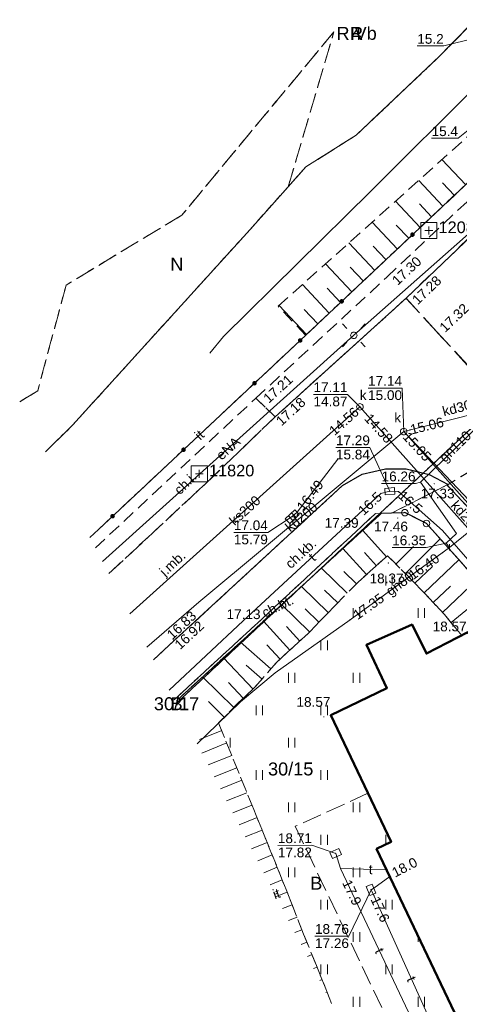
# Model space of a CAD drawing. Extents: x 7395144 to 7395446, y 6007497 to 6007827.
# Tile 29 of 62: x 7395152 to 7395186, y 6007668 to 6007744. Entities that reach past the tile are written whole.
import ezdxf
from ezdxf.enums import TextEntityAlignment as Align

# ---------------------------------------------------------------- set-up
doc = ezdxf.new("R2010")
doc.units = 0
doc.header["$PDSIZE"] = 0.75
for name, pattern in [('PRZER1-1', [2, 1, -1]), ('PRZER2-1', [3, 2, -1]), ('PRZER3-1', [4, 3, -1])]:
    doc.linetypes.add(name, pattern=pattern)
doc.layers.get('0').update_dxf_attribs({"linetype": 'CONTINUOUS', "lineweight": 13})
for name, color, linetype, lineweight in [('GEPPGD', 7, 'CONTINUOUS', 18), ('GESBZO', 7, 'CONTINUOUS', 50), ('GESDZI', 7, 'CONTINUOUS', 18), ('GESDZI_O', 7, 'CONTINUOUS', 18), ('GSLKOG', 7, 'CONTINUOUS', 35), ('GSLKRW', 7, 'CONTINUOUS', 25), ('GSLTZI', 7, 'PRZER2-1', 18), ('GSLTZI_O', 7, 'PRZER2-1', 18), ('GSPSSP', 7, 'CONTINUOUS', 18), ('GSPSSP_O', 7, 'CONTINUOUS', 18), ('GSPWPS', 7, 'CONTINUOUS', 13), ('GSPWPS_O', 7, 'CONTINUOUS', 13), ('GSSKOA', 7, 'PRZER3-1', 18), ('GSSKOA_O', 7, 'PRZER3-1', 18), ('GSSKOD', 7, 'PRZER2-1', 18), ('GSSKOD_O', 7, 'PRZER2-1', 18), ('GSSUTR', 7, 'PRZER2-1', 18), ('GSSZSN', 7, 'PRZER2-1', 18), ('GULLOB', 7, 'CONTINUOUS', 35), ('GUPELA', 7, 'CONTINUOUS', 18), ('GUPIKP', 7, 'CONTINUOUS', 18), ('GUPPRZ', 7, 'CONTINUOUS', 18), ('GUPPRZ_O', 7, 'CONTINUOUS', 18), ('GUPZCP', 7, 'CONTINUOUS', 18)]:
    doc.layers.add(name, color=color, linetype=linetype, lineweight=lineweight)
for name, color, linetype, lineweight, true_color in [('GESKKL', 7, 'PRZER3-1', 18, 0x24bc24), ('GESKKL_O', 7, 'PRZER3-1', 18, 0x24bc24), ('GESUZY', 7, 'PRZER1-1', 18, 0x008000), ('GESUZY_O', 7, 'PRZER1-1', 18, 0x008000), ('GULCPR', 7, 'CONTINUOUS', 18, 0xd200d2), ('GULEPR', 1, 'CONTINUOUS', 18, 0xff0000), ('GULEPR_O', 1, 'CONTINUOUS', 18, 0xff0000), ('GULGPR', 7, 'CONTINUOUS', 18, 0xbfbf00), ('GULGPR_O', 7, 'CONTINUOUS', 18, 0xbfbf00), ('GULKPR', 7, 'CONTINUOUS', 18, 0x803300), ('GULKPR_O', 7, 'CONTINUOUS', 18, 0x803300), ('GULTPR', 7, 'CONTINUOUS', 18, 0xff9100), ('GULTPR_O', 7, 'CONTINUOUS', 18, 0xff9100), ('GUPKKS', 7, 'CONTINUOUS', 18, 0x803300), ('GUPKSD', 7, 'CONTINUOUS', 18, 0x803300), ('GUPKSD_O', 7, 'CONTINUOUS', 18, 0x803300)]:
    doc.layers.add(name, color=color, linetype=linetype, lineweight=lineweight, true_color=true_color)
doc.styles.add('GEO-INFO', font='arial.ttf')

# ---------------------------------------------------------------- blocks, each defined once
blk = doc.blocks.new('KOLO')
blk.add_hatch(color=0).paths.add_polyline_path([(-0.5, 0), (-0.482963, -0.12941), (-0.433013, -0.25), (-0.353553, -0.353553), (-0.25, -0.433013), (-0.12941, -0.482963), (0, -0.5), (0.12941, -0.482963), (0.25, -0.433013), (0.353553, -0.353553), (0.433013, -0.25), (0.482963, -0.12941), (0.5, 0), (0.482963, 0.12941), (0.433013, 0.25), (0.353553, 0.353553), (0.25, 0.433013), (0.12941, 0.482963), (0, 0.5), (-0.12941, 0.482963), (-0.25, 0.433013), (-0.353553, 0.353553), (-0.433013, 0.25), (-0.482963, 0.12941)])
blk = doc.blocks.new('SUEO')
blk.add_hatch(color=0).paths.add_polyline_path([(-0.002174, 0.089974), (0.023762, 0.086807), (0.042561, 0.0793), (0.060131, 0.066965), (0.076266, 0.047786), (0.086234, 0.025762), (0.089972, 0.002226), (0.088646, -0.015553), (0.081114, -0.038994), (0.066834, -0.060276), (0.049699, -0.075033), (0.027576, -0.085671), (0.004027, -0.08991), (-0.019639, -0.087831), (-0.040932, -0.080154), (-0.059082, -0.067892), (-0.073734, -0.051607), (-0.08374, -0.032979), (-0.089221, -0.011817), (-0.089063, 0.012951), (-0.082571, 0.035806), (-0.069528, 0.057148), (-0.048957, 0.075519), (-0.026898, 0.085887)])
at = {"color": 0}
for points in [[(-1.767767, 1.767767), (-1.06066, 1.06066)], [(1.767767, 1.767767), (1.06066, 1.06066)], [(-1.767767, -1.767767), (-1.06066, -1.06066)], [(1.767767, -1.767767), (1.06066, -1.06066)]]:
    blk.add_lwpolyline(points, dxfattribs=at)
blk = doc.blocks.new('POINT')
at = {"color": 0}
blk.add_point((0, 0), dxfattribs=at)
blk = doc.blocks.new('OKRAG_PELNY')
at = {"color": 0}
blk.add_lwpolyline([(0, 0.5), (0.12941, 0.482963), (0.25, 0.433013), (0.353553, 0.353553), (0.433013, 0.25), (0.482963, 0.12941), (0.5, 0), (0.482963, -0.12941), (0.433013, -0.25), (0.353553, -0.353553), (0.25, -0.433013), (0.12941, -0.482963), (0, -0.5), (-0.12941, -0.482963), (-0.25, -0.433013), (-0.353553, -0.353553), (-0.433013, -0.25), (-0.482963, -0.12941), (-0.5, 0), (-0.482963, 0.12941), (-0.433013, 0.25), (-0.353553, 0.353553), (-0.25, 0.433013), (-0.12941, 0.482963)], close=True, dxfattribs=at)
blk = doc.blocks.new('PION_C')
at = {"color": 0}
blk.add_lwpolyline([(0, 0.5), (0, -0.5)], dxfattribs=at)
blk = doc.blocks.new('SUUS05')
at = {"color": 0}
blk.add_lwpolyline([(0.5, -0.25), (-0.5, -0.25), (-0.5, 0.25), (0.5, 0.25)], close=True, dxfattribs=at)
for points in [[(-0.175, -0.25), (-0.175, 0.25)], [(0.175, -0.25), (0.175, 0.25)]]:
    blk.add_lwpolyline(points, dxfattribs=at)
blk = doc.blocks.new('PROSTOKAT1_5-1_PELNY')
at = {"color": 0}
blk.add_lwpolyline([(0.75, -0.5), (-0.75, -0.5), (-0.75, 0.5), (0.75, 0.5)], close=True, dxfattribs=at)
blk = doc.blocks.new('EPPGN')
blk.add_hatch(color=0).paths.add_polyline_path([(0, -0.09), (0.027812, -0.085595), (0.052901, -0.072812), (0.072812, -0.052901), (0.085595, -0.027812), (0.09, 0), (0.085595, 0.027812), (0.072812, 0.052901), (0.052901, 0.072812), (0.027812, 0.085595), (0, 0.09), (-0.027812, 0.085595), (-0.052901, 0.072812), (-0.072812, 0.052901), (-0.085595, 0.027812), (-0.09, 0), (-0.085595, -0.027812), (-0.072812, -0.052901), (-0.052901, -0.072812), (-0.027812, -0.085595)])
blk = doc.blocks.new('EPPGS')
at = {"color": 0}
blk.add_lwpolyline([(0, 0.5), (0.154508, 0.475528), (0.293893, 0.404508), (0.404508, 0.293893), (0.475528, 0.154508), (0.5, 0), (0.475528, -0.154508), (0.404508, -0.293893), (0.293893, -0.404508), (0.154508, -0.475528), (0, -0.5), (-0.154508, -0.475528), (-0.293893, -0.404508), (-0.404508, -0.293893), (-0.475528, -0.154508), (-0.5, 0), (-0.475528, 0.154508), (-0.404508, 0.293893), (-0.293893, 0.404508), (-0.154508, 0.475528)], close=True, dxfattribs=at)
blk = doc.blocks.new('GSPSSP')
at = {"color": 0}
blk.add_lwpolyline([(1.25, 1.25), (1.25, -1.25), (-1.25, -1.25), (-1.25, 1.25)], close=True, dxfattribs=at)
for points in [[(0.6, 0), (-0.6, 0)], [(0, 0.6), (0, -0.6)]]:
    blk.add_lwpolyline(points, dxfattribs=at)

msp = doc.modelspace()

# ---------------------------------------------------------------- hatches: boundary and pattern name
at = {"layer": 'GSSUTR', "linetype": 'Continuous', "lineweight": 18}
h = msp.add_hatch(dxfattribs=at)
h.set_pattern_fill('PTTU04', scale=0.5, style=0)
h.set_pattern_definition([(90, (7390000, 6000000), (-2.5, 2.5), [0.75, -4.25]), (90, (7390000.5, 6000000), (-2.5, 2.5), [0.75, -4.25])])
h.paths.add_polyline_path([(7395220.12, 6007654.21), (7395218.571, 6007654.761), (7395211.67, 6007650.9), (7395208.322, 6007649.326), (7395209.58, 6007646.89), (7395208.862, 6007646.491), (7395209.56, 6007645.01), (7395210.63, 6007645.51), (7395212.33, 6007641.91), (7395200.05, 6007636.13), (7395198.44, 6007639.5), (7395200.66, 6007640.55), (7395199.65, 6007642.57), (7395197.48, 6007641.53), (7395195.84, 6007644.96), (7395196.96, 6007645.5), (7395187.76, 6007664.86), (7395186.61, 6007664.31), (7395179.3, 6007679.67), (7395180.42, 6007680.21), (7395175.77, 6007689.99), (7395180.1, 6007692.08), (7395178.52, 6007695.42), (7395182.04, 6007696.98), (7395183.14, 6007694.75), (7395185.863, 6007696.141), (7395184.53, 6007697.775), (7395182.159, 6007700.284), (7395180.15, 6007702.302), (7395177.874, 6007700.266), (7395176.131, 6007698.487), (7395174.019, 6007696.308), (7395171.626, 6007694.105), (7395169.89, 6007692.122), (7395168.635, 6007690.936), (7395167.117, 6007689.392), (7395169.823, 6007682.722), (7395172.695, 6007675.63), (7395173.662, 6007673.094), (7395174.666, 6007670.683), (7395175.33, 6007669.017), (7395175.834, 6007667.756), (7395195.307, 6007630.198), (7395224.1, 6007646.53)], flags=0)

# ---------------------------------------------------------------- linework, layer by layer
at = {"layer": 'GESBZO', "color": 7, "linetype": 'Continuous', "lineweight": 50, "elevation": 10.18}
msp.add_lwpolyline([(7395186.61, 6007664.31), (7395179.3, 6007679.67), (7395180.42, 6007680.21), (7395175.77, 6007689.99), (7395180.1, 6007692.08), (7395178.52, 6007695.42), (7395182.04, 6007696.98), (7395183.14, 6007694.75), (7395186.35, 6007696.39), (7395189.08, 6007690.64), (7395188.01, 6007690.13), (7395189.91, 6007686.15), (7395191.34, 6007686.96), (7395190.88, 6007688.06), (7395193.5, 6007689.09), (7395195.14, 6007685.42), (7395191.08, 6007683.68), (7395198.13, 6007668.89), (7395199.64, 6007669.62), (7395199.15, 6007670.72), (7395201.68, 6007671.93), (7395203.35, 6007668.3), (7395199.33, 6007666.37)], dxfattribs=at)
at = {"layer": 'GESDZI', "color": 7, "linetype": 'Continuous', "lineweight": 18, "elevation": 10.22}
for points in [[(7395153.764, 6007710.324), (7395155.85, 6007712.37), (7395169.54, 6007727.47), (7395172.48, 6007730.77), (7395173.84, 6007732.3), (7395177.72, 6007734.74), (7395184.18, 6007740.86), (7395187.76, 6007744.51), (7395196.4, 6007752.84), (7395202.15, 6007758.25), (7395204.72, 6007760.53), (7395211.75, 6007767.42), (7395224.11, 6007773.06), (7395243.94, 6007782.12), (7395244.72, 6007780.71), (7395250.43, 6007783.86), (7395250.15, 6007784.36), (7395255.34, 6007787.44), (7395255.15, 6007787.77), (7395263.39, 6007792.26), (7395281.98, 6007802.26), (7395287.57, 6007804.97), (7395297.092, 6007808.788)], [(7395316.154, 6007800.694), (7395307.23, 6007797.53), (7395290, 6007789.52), (7395285.2, 6007787.28), (7395254.04, 6007769.81), (7395228.84, 6007751.29), (7395208.88, 6007732.82), (7395196.33, 6007721.2), (7395179.58, 6007705.58), (7395163.9, 6007690.95), (7395163.839, 6007690.893)], [(7395211.485, 6007771.087), (7395211.5, 6007770.18), (7395211.75, 6007767.42), (7395204.72, 6007760.53), (7395202.15, 6007758.25), (7395196.4, 6007752.84), (7395187.76, 6007744.51), (7395184.18, 6007740.86), (7395177.72, 6007734.74), (7395173.84, 6007732.3), (7395172.48, 6007730.77), (7395169.54, 6007727.47), (7395155.85, 6007712.37), (7395153.764, 6007710.324)], [(7395249.88, 6007594.73), (7395225.66, 6007643.45), (7395224.1, 6007646.53), (7395220.12, 6007654.21), (7395217.72, 6007659.28), (7395207.36, 6007676.2), (7395199.34, 6007686.69), (7395194.5, 6007692.08), (7395183.15, 6007704.78), (7395181.48, 6007705.62), (7395179.58, 6007705.58), (7395196.33, 6007721.2), (7395237.48, 6007672.95), (7395228.6, 6007669.81), (7395232.5, 6007660.28), (7395241.23, 6007663.62), (7395274.2, 6007590.33)], [(7395163.901, 6007690.773), (7395163.9, 6007690.95), (7395179.58, 6007705.58), (7395181.48, 6007705.62), (7395183.15, 6007704.78), (7395194.5, 6007692.08), (7395199.34, 6007686.69), (7395207.36, 6007676.2), (7395217.72, 6007659.28), (7395220.12, 6007654.21), (7395224.1, 6007646.53), (7395195.307, 6007630.198)], [(7395163.839, 6007690.893), (7395163.9, 6007690.95), (7395163.901, 6007690.773)]]:
    msp.add_lwpolyline(points, dxfattribs=at)
at = {"layer": 'GESKKL', "color": 82, "linetype": 'PRZER3-1', "lineweight": 18, "ltscale": 0.5, "true_color": 0x24bc24, "elevation": 10.06}
msp.add_lwpolyline([(7395211.485, 6007771.087), (7395211.5, 6007770.18), (7395211.75, 6007767.42), (7395204.72, 6007760.53), (7395202.15, 6007758.25), (7395196.4, 6007752.84), (7395187.76, 6007744.51), (7395184.18, 6007740.86), (7395177.72, 6007734.74), (7395173.84, 6007732.3), (7395172.48, 6007730.77), (7395176.01, 6007742.72), (7395164.28, 6007728.58), (7395155.35, 6007723.18), (7395153.16, 6007715.02), (7395151.771, 6007714.169)], dxfattribs=at)
at = {"layer": 'GESUZY', "color": 96, "linetype": 'PRZER1-1', "lineweight": 18, "ltscale": 0.5, "true_color": 0x008000, "elevation": 10.08}
for points in [[(7395153.764, 6007710.324), (7395155.85, 6007712.37), (7395169.54, 6007727.47), (7395172.48, 6007730.77), (7395173.84, 6007732.3), (7395177.72, 6007734.74), (7395184.18, 6007740.86), (7395187.76, 6007744.51), (7395196.4, 6007752.84), (7395202.15, 6007758.25), (7395204.72, 6007760.53), (7395211.75, 6007767.42), (7395224.11, 6007773.06), (7395243.94, 6007782.12), (7395244.72, 6007780.71), (7395250.43, 6007783.86), (7395250.15, 6007784.36), (7395255.34, 6007787.44), (7395255.15, 6007787.77), (7395263.39, 6007792.26), (7395281.98, 6007802.26), (7395287.57, 6007804.97), (7395297.092, 6007808.788)], [(7395316.154, 6007800.694), (7395307.23, 6007797.53), (7395290, 6007789.52), (7395285.2, 6007787.28), (7395254.04, 6007769.81), (7395228.84, 6007751.29), (7395208.88, 6007732.82), (7395196.33, 6007721.2), (7395179.58, 6007705.58), (7395163.9, 6007690.95), (7395163.839, 6007690.893)], [(7395211.485, 6007771.087), (7395211.5, 6007770.18), (7395211.75, 6007767.42), (7395204.72, 6007760.53), (7395202.15, 6007758.25), (7395196.4, 6007752.84), (7395187.76, 6007744.51), (7395184.18, 6007740.86), (7395177.72, 6007734.74), (7395173.84, 6007732.3), (7395172.48, 6007730.77), (7395176.01, 6007742.72), (7395164.28, 6007728.58), (7395155.35, 6007723.18), (7395153.16, 6007715.02), (7395151.771, 6007714.169)], [(7395151.771, 6007714.169), (7395153.16, 6007715.02), (7395155.35, 6007723.18), (7395164.28, 6007728.58), (7395176.01, 6007742.72), (7395172.48, 6007730.77), (7395169.54, 6007727.47), (7395155.85, 6007712.37), (7395153.764, 6007710.324)], [(7395249.88, 6007594.73), (7395225.66, 6007643.45), (7395224.1, 6007646.53), (7395220.12, 6007654.21), (7395217.72, 6007659.28), (7395207.36, 6007676.2), (7395199.34, 6007686.69), (7395194.5, 6007692.08), (7395183.15, 6007704.78), (7395181.48, 6007705.62), (7395179.58, 6007705.58), (7395196.33, 6007721.2), (7395237.48, 6007672.95), (7395228.6, 6007669.81), (7395232.5, 6007660.28), (7395241.23, 6007663.62), (7395274.2, 6007590.33)], [(7395163.901, 6007690.773), (7395163.9, 6007690.95), (7395179.58, 6007705.58), (7395181.48, 6007705.62), (7395183.15, 6007704.78), (7395194.5, 6007692.08), (7395199.34, 6007686.69), (7395207.36, 6007676.2), (7395217.72, 6007659.28), (7395220.12, 6007654.21), (7395224.1, 6007646.53), (7395195.307, 6007630.198)], [(7395163.839, 6007690.893), (7395163.9, 6007690.95), (7395163.901, 6007690.773)]]:
    msp.add_lwpolyline(points, dxfattribs=at)
at = {"layer": 'GSLKOG', "color": 7, "linetype": 'Continuous', "lineweight": 35, "elevation": 10.18}
for points in [[(7395173.406, 6007718.908), (7395209.492, 6007752.912), (7395211.46, 6007771.071)], [(7395173.406, 6007718.908), (7395157.85, 6007704.33), (7395157.193, 6007703.71)]]:
    msp.add_lwpolyline(points, dxfattribs=at)
at = {"layer": 'GSLKRW', "color": 7, "linetype": 'Continuous', "lineweight": 25, "elevation": 10.18}
for points in [[(7395171.48, 6007713.02), (7395181.57, 6007722.16), (7395185.533, 6007725.961), (7395193.98, 6007734), (7395210.1, 6007749.12)], [(7395162.091, 6007694.263), (7395163.66, 6007695.72), (7395176.67, 6007707.71), (7395178.2, 6007708.58), (7395179.98, 6007708.99), (7395181.59, 6007709.01), (7395183.35, 6007708.57), (7395184.81, 6007707.8)], [(7395217.1, 6007666.95), (7395215.885, 6007668.865), (7395214.42, 6007671.207), (7395212.971, 6007673.419), (7395211.217, 6007675.983), (7395209.138, 6007679.002), (7395206.901, 6007681.956), (7395206.052, 6007683.262), (7395205.327, 6007684.178), (7395204.459, 6007685.23), (7395202.355, 6007687.54), (7395197.878, 6007692.659), (7395189.213, 6007702.65), (7395187.143, 6007705.084), (7395186.434, 6007705.933), (7395185.493, 6007706.954), (7395184.9, 6007707.58), (7395184.733, 6007707.761)], [(7395194.5, 6007692.08), (7395183.15, 6007704.78), (7395181.48, 6007705.62), (7395181.41, 6007705.617), (7395180.45, 6007705.58), (7395179.659, 6007705.555), (7395163.896, 6007691.138), (7395163.898, 6007690.778)]]:
    msp.add_lwpolyline(points, dxfattribs=at)
at = {"layer": 'GSLTZI', "color": 7, "linetype": 'PRZER2-1', "lineweight": 18, "ltscale": 0.5, "elevation": 10.1}
for points in [[(7395209.492, 6007752.912), (7395173.406, 6007718.908)], [(7395173.406, 6007718.908), (7395157.85, 6007704.33), (7395157.193, 6007703.71)], [(7395171.68, 6007676.26), (7395171.464, 6007676.185)]]:
    msp.add_lwpolyline(points, dxfattribs=at)
at = {"layer": 'GSSKOA', "color": 7, "linetype": 'PRZER3-1', "lineweight": 18, "ltscale": 0.5, "elevation": 10.18}
for points in [[(7395188.617, 6007714.469), (7395186.36, 6007716.97), (7395183.951, 6007719.562), (7395181.57, 6007722.16), (7395185.533, 6007725.961), (7395193.98, 6007734), (7395210.1, 6007749.12)], [(7395158.643, 6007700.914), (7395166.12, 6007707.87), (7395171.48, 6007713.02), (7395181.57, 6007722.16), (7395183.951, 6007719.562), (7395188.617, 6007714.469), (7395189.397, 6007712.605), (7395190.513, 6007711.192), (7395184.81, 6007707.8), (7395183.35, 6007708.57), (7395181.59, 6007709.01), (7395179.98, 6007708.99), (7395178.2, 6007708.58), (7395176.67, 6007707.71), (7395163.66, 6007695.72), (7395162.091, 6007694.263)], [(7395190.51, 6007711.19), (7395184.81, 6007707.8), (7395184.733, 6007707.761), (7395184.9, 6007707.58), (7395185.493, 6007706.954), (7395186.434, 6007705.933)]]:
    msp.add_lwpolyline(points, dxfattribs=at)
at = {"layer": 'GSSKOD', "color": 7, "linetype": 'PRZER2-1', "lineweight": 18, "ltscale": 0.5, "elevation": 10.18}
msp.add_lwpolyline([(7395181.57, 6007722.16), (7395171.48, 6007713.02), (7395169.98, 6007714.45), (7395180.09, 6007723.79), (7395192.83, 6007735.78), (7395207.644, 6007749.818), (7395209.533, 6007752.861), (7395209.41, 6007751.25), (7395210.1, 6007749.12), (7395193.98, 6007734), (7395185.533, 6007725.961)], close=True, dxfattribs=at)
for points in [[(7395157.611, 6007702.904), (7395169.98, 6007714.45), (7395171.48, 6007713.02), (7395166.12, 6007707.87), (7395158.643, 6007700.914)], [(7395162.091, 6007694.263), (7395163.66, 6007695.72), (7395176.67, 6007707.71), (7395178.2, 6007708.58), (7395179.98, 6007708.99), (7395181.59, 6007709.01), (7395183.35, 6007708.57), (7395184.81, 6007707.8), (7395184.733, 6007707.761), (7395180.45, 6007705.58), (7395179.659, 6007705.555), (7395179.2, 6007705.54), (7395170.39, 6007697.36), (7395163.686, 6007691.187)], [(7395194.5, 6007692.08), (7395183.15, 6007704.78), (7395181.48, 6007705.62), (7395181.41, 6007705.617), (7395180.45, 6007705.58), (7395184.733, 6007707.761), (7395184.9, 6007707.58), (7395185.493, 6007706.954), (7395186.434, 6007705.933)], [(7395163.686, 6007691.187), (7395170.39, 6007697.36), (7395179.2, 6007705.54), (7395179.659, 6007705.555), (7395163.896, 6007691.138), (7395163.898, 6007690.778)]]:
    msp.add_lwpolyline(points, dxfattribs=at)
at = {"layer": 'GSSUTR', "color": 7, "linetype": 'PRZER2-1', "lineweight": 18, "ltscale": 0.5, "elevation": 10.1}
for points in [[(7395167.117, 6007689.392), (7395168.635, 6007690.936), (7395169.89, 6007692.122), (7395171.626, 6007694.105), (7395174.019, 6007696.308), (7395176.131, 6007698.487), (7395177.874, 6007700.266), (7395180.15, 6007702.302), (7395182.159, 6007700.284), (7395184.53, 6007697.775), (7395185.863, 6007696.141), (7395183.14, 6007694.75), (7395182.04, 6007696.98), (7395178.52, 6007695.42), (7395180.1, 6007692.08), (7395175.77, 6007689.99), (7395180.42, 6007680.21), (7395179.3, 6007679.67), (7395186.61, 6007664.31)], [(7395175.834, 6007667.756), (7395175.33, 6007669.017), (7395174.666, 6007670.683), (7395173.662, 6007673.094), (7395172.695, 6007675.63), (7395169.823, 6007682.722), (7395167.117, 6007689.392)]]:
    msp.add_lwpolyline(points, dxfattribs=at)
at = {"layer": 'GSSZSN', "color": 7, "linetype": 'PRZER2-1', "lineweight": 18, "ltscale": 0.5, "elevation": 10.06}
for points in [[(7395211.46, 6007771.071), (7395209.492, 6007752.912), (7395209.533, 6007752.861), (7395173.828, 6007719.305), (7395171.712, 6007721.549)], [(7395171.712, 6007721.549), (7395187.927, 6007736.069), (7395188.987, 6007738.343), (7395207.434, 6007755.132), (7395209.925, 6007765.018), (7395211.321, 6007770.986)], [(7395163.898, 6007690.778), (7395163.896, 6007691.138), (7395179.659, 6007705.555), (7395180.45, 6007705.58), (7395181.41, 6007705.617), (7395181.48, 6007705.62), (7395183.15, 6007704.78), (7395194.5, 6007692.08), (7395192.537, 6007690.156), (7395189.321, 6007688.615), (7395188.842, 6007688.386)], [(7395188.842, 6007688.386), (7395188.01, 6007690.13), (7395188.43, 6007690.33), (7395189.08, 6007690.64), (7395186.35, 6007696.39), (7395185.863, 6007696.141), (7395184.53, 6007697.775), (7395182.159, 6007700.284), (7395180.15, 6007702.302), (7395177.874, 6007700.266), (7395176.131, 6007698.487), (7395174.019, 6007696.308), (7395171.626, 6007694.105), (7395169.89, 6007692.122), (7395168.635, 6007690.936), (7395167.117, 6007689.392)], [(7395167.117, 6007689.392), (7395169.823, 6007682.722), (7395172.695, 6007675.63), (7395173.662, 6007673.094), (7395174.666, 6007670.683), (7395175.33, 6007669.017), (7395175.834, 6007667.756)]]:
    msp.add_lwpolyline(points, dxfattribs=at)
at = {"layer": 'GSSZSN', "color": 7, "linetype": 'Continuous', "lineweight": 18, "elevation": 10.06, "flags": 128}
for points in [[(7395184.344, 6007732.86), (7395186.176, 6007730.91)], [(7395182.549, 6007731.253), (7395184.422, 6007729.261)], [(7395185.299, 6007730.085), (7395184.373, 6007731.071)], [(7395180.755, 6007729.646), (7395182.667, 6007727.612)], [(7395183.544, 6007728.436), (7395182.598, 6007729.443)], [(7395178.96, 6007728.039), (7395180.912, 6007725.963)], [(7395181.789, 6007726.787), (7395180.823, 6007727.815)], [(7395177.166, 6007726.433), (7395179.157, 6007724.313)], [(7395180.035, 6007725.138), (7395179.049, 6007726.187)], [(7395175.371, 6007724.826), (7395177.402, 6007722.664)], [(7395178.28, 6007723.489), (7395177.274, 6007724.559)], [(7395173.577, 6007723.219), (7395175.648, 6007721.015)], [(7395176.525, 6007721.84), (7395175.5, 6007722.931)], [(7395171.782, 6007721.612), (7395173.893, 6007719.366)], [(7395174.77, 6007720.191), (7395173.725, 6007721.303)], [(7395180.056, 6007702.218), (7395178.236, 6007704.253)], [(7395181.523, 6007700.923), (7395184.208, 6007703.596)], [(7395178.512, 6007700.837), (7395176.707, 6007702.855)], [(7395180.792, 6007701.657), (7395182.154, 6007703.014)], [(7395179.284, 6007701.527), (7395178.378, 6007702.54)], [(7395175.045, 6007701.335), (7395177.023, 6007699.397)], [(7395182.251, 6007700.187), (7395183.607, 6007701.468)], [(7395182.963, 6007699.434), (7395185.654, 6007701.978)], [(7395177.748, 6007700.137), (7395176.779, 6007701.086)], [(7395173.503, 6007699.924), (7395175.576, 6007697.915)], [(7395183.674, 6007698.681), (7395185.01, 6007699.943)], [(7395184.386, 6007697.928), (7395187.036, 6007700.432)], [(7395176.298, 6007698.657), (7395175.289, 6007699.646)], [(7395171.971, 6007698.523), (7395174.134, 6007696.427)], [(7395185.052, 6007697.135), (7395186.478, 6007698.298)], [(7395174.855, 6007697.171), (7395173.796, 6007698.197)], [(7395170.569, 6007697.241), (7395172.617, 6007695.017)], [(7395173.379, 6007695.718), (7395172.356, 6007696.829)], [(7395168.795, 6007695.619), (7395171.148, 6007693.559)], [(7395171.854, 6007694.315), (7395170.829, 6007695.429)], [(7395167.491, 6007694.426), (7395169.772, 6007692.011)], [(7395170.466, 6007692.78), (7395169.246, 6007693.848)], [(7395165.87, 6007692.944), (7395168.28, 6007690.575)], [(7395169.02, 6007691.299), (7395167.873, 6007692.513)], [(7395167.553, 6007689.836), (7395166.329, 6007691.04)], [(7395167.351, 6007688.815), (7395165.634, 6007688.119)], [(7395165.818, 6007687.075), (7395167.74, 6007687.855)], [(7395168.13, 6007686.895), (7395166.297, 6007686.152)], [(7395166.776, 6007685.228), (7395168.519, 6007685.935)], [(7395168.909, 6007684.975), (7395167.255, 6007684.304)], [(7395167.733, 6007683.381), (7395169.298, 6007684.016)], [(7395169.688, 6007683.056), (7395168.212, 6007682.457)], [(7395168.691, 6007681.534), (7395170.077, 6007682.096)], [(7395170.466, 6007681.135), (7395169.17, 6007680.611)], [(7395170.854, 6007680.175), (7395169.649, 6007679.687)], [(7395171.243, 6007679.215), (7395170.127, 6007678.763)], [(7395171.632, 6007678.255), (7395170.606, 6007677.84)], [(7395172.021, 6007677.295), (7395171.085, 6007676.916)], [(7395172.41, 6007676.335), (7395171.564, 6007675.992)], [(7395172.793, 6007675.372), (7395172.035, 6007675.083)], [(7395173.162, 6007674.404), (7395172.515, 6007674.158)], [(7395173.531, 6007673.437), (7395172.995, 6007673.232)], [(7395173.919, 6007672.476), (7395173.482, 6007672.294)], [(7395174.318, 6007671.52), (7395173.96, 6007671.371)], [(7395174.714, 6007670.563), (7395174.437, 6007670.452)], [(7395175.097, 6007669.601), (7395174.916, 6007669.528)], [(7395175.481, 6007668.638), (7395175.395, 6007668.604)]]:
    msp.add_lwpolyline(points, dxfattribs=at)
at = {"layer": 'GULCPR', "color": 212, "linetype": 'PRZER3-1', "lineweight": 18, "ltscale": 0.5, "true_color": 0xd200d2, "elevation": 10.14}
msp.add_lwpolyline([(7395178.634, 6007683.966), (7395173.023, 6007681.425), (7395185.956, 6007654.314), (7395190.452, 6007644.89), (7395200.138, 6007624.587), (7395206.192, 6007628.173), (7395210.754, 6007618.983), (7395228.307, 6007583.624), (7395233.082, 6007574.006), (7395255.296, 6007529.257), (7395260.792, 6007532.846), (7395263.582, 6007528.663), (7395271.384, 6007527.775), (7395272.212, 6007534.224), (7395294.629, 6007530.743), (7395314.81, 6007527.608), (7395317.45, 6007527.198), (7395316.341, 6007520.072), (7395367.887, 6007513.536), (7395380.072, 6007511.986), (7395416.124, 6007507.539)], dxfattribs=at)
msp.add_lwpolyline([(7395178.634, 6007683.966), (7395173.023, 6007681.425), (7395185.956, 6007654.314), (7395190.452, 6007644.89), (7395200.138, 6007624.587), (7395206.192, 6007628.173), (7395210.754, 6007618.983), (7395228.307, 6007583.624), (7395233.082, 6007574.006), (7395255.296, 6007529.257), (7395260.792, 6007532.846), (7395263.582, 6007528.663), (7395271.384, 6007527.775), (7395272.212, 6007534.224), (7395294.629, 6007530.743), (7395314.81, 6007527.608), (7395317.45, 6007527.198), (7395316.341, 6007520.072), (7395367.887, 6007513.536), (7395380.072, 6007511.986), (7395416.124, 6007507.539)], dxfattribs=at)
at = {"layer": 'GULEPR', "color": 1, "linetype": 'Continuous', "lineweight": 18, "true_color": 0xff0000, "elevation": 10.14}
for points in [[(7395188.813, 6007729.262), (7395177.543, 6007719.305)], [(7395177.543, 6007719.305), (7395158.154, 6007701.857)]]:
    msp.add_lwpolyline(points, dxfattribs=at)
at = {"layer": 'GULGPR', "color": 52, "linetype": 'Continuous', "lineweight": 18, "true_color": 0xbfbf00, "elevation": 10.14}
for points in [[(7395184.93, 6007702.94), (7395184.66, 6007703.27), (7395185.47, 6007704), (7395182.7, 6007707.98), (7395192.78, 6007717.8), (7395196.34, 6007720.81), (7395203.84, 6007726.98), (7395209.18, 6007724.38), (7395212.28, 6007720.42), (7395211.72, 6007719.36), (7395212.07, 6007718.79), (7395213.27, 6007716.67), (7395216.28, 6007711.31), (7395219.32, 6007706.65), (7395221.08, 6007702.17), (7395225.84, 6007692.74), (7395228.39, 6007687.72), (7395224.76, 6007684.8)], [(7395184.93, 6007702.94), (7395188.166, 6007705.544), (7395201.743, 6007716.806), (7395202.098, 6007716.23), (7395209.781, 6007702.724), (7395214.849, 6007694.173), (7395220.796, 6007683.773), (7395221.621, 6007682.349)], [(7395165.449, 6007687.787), (7395167.002, 6007689.272), (7395168.814, 6007691.017), (7395171.488, 6007693.257), (7395177.251, 6007697.359), (7395184.93, 6007702.94)]]:
    msp.add_lwpolyline(points, dxfattribs=at)
at = {"layer": 'GULKPR', "color": 36, "linetype": 'Continuous', "lineweight": 18, "true_color": 0x803300, "elevation": 10.14}
for points in [[(7395181.394, 6007711.874), (7395190.529, 6007714.182)], [(7395160.257, 6007697.802), (7395178.011, 6007713.787)], [(7395178.011, 6007713.787), (7395193.417, 6007696.471), (7395203.47, 6007682.319), (7395213.447, 6007664.864), (7395221.172, 6007652.338), (7395229.074, 6007639.37), (7395238.726, 6007623.537), (7395245.36, 6007610.438), (7395247.507, 6007605.684)], [(7395161.587, 6007695.236), (7395165.601, 6007698.714), (7395181.394, 6007711.874)], [(7395181.394, 6007711.874), (7395199.31, 6007692.974), (7395210.275, 6007676.356), (7395219.321, 6007659.561), (7395223.081, 6007653.363), (7395223.141, 6007653.246), (7395233.371, 6007636.441), (7395242.899, 6007618.824), (7395252.5, 6007601.342), (7395254.941, 6007596.499), (7395261.048, 6007585.35), (7395268.412, 6007571.597)], [(7395181.394, 6007711.874), (7395188.269, 6007704.192), (7395188.591, 6007703.776)], [(7395172.794, 6007705.313), (7395173.185, 6007705.665), (7395176.317, 6007709.755)]]:
    msp.add_lwpolyline(points, dxfattribs=at)
at = {"layer": 'GULLOB', "color": 7, "linetype": 'Continuous', "lineweight": 35, "elevation": 10.12}
msp.add_lwpolyline([(7395182.7, 6007707.98), (7395192.78, 6007717.8)], dxfattribs=at)
at = {"layer": 'GULTPR', "color": 30, "linetype": 'Continuous', "lineweight": 18, "true_color": 0xff9100, "elevation": 10.14}
for points in [[(7395166.44, 6007717.927), (7395167.491, 6007719.2), (7395178.854, 6007730.415), (7395187.207, 6007738.769), (7395191.286, 6007742.214), (7395194.747, 6007745.484), (7395204.456, 6007754.004), (7395211.25, 6007759.991), (7395212.901, 6007761.032), (7395213.146, 6007761.39)], [(7395163.298, 6007691.936), (7395169.01, 6007697.28), (7395179.63, 6007707.1), (7395180.32, 6007707.27)], [(7395180.32, 6007707.27), (7395180.99, 6007707.25), (7395184.39, 6007704.24), (7395197.47, 6007689.27), (7395200.13, 6007686.94), (7395205.94, 6007681.11), (7395213.82, 6007667.23), (7395219.11, 6007659.2), (7395222.71, 6007652.39), (7395227.78, 6007643.68), (7395232.38, 6007634.77), (7395233.92, 6007630.07), (7395234.07, 6007627.42), (7395234.6, 6007627), (7395235.23, 6007626.71), (7395255.67, 6007636.11), (7395256.2, 6007635.85), (7395256.59, 6007635.36), (7395278, 6007588.51)], [(7395176.149, 6007679.325), (7395176.526, 6007678.165), (7395182.674, 6007665.167)], [(7395176.526, 6007678.165), (7395180.063, 6007678.067)], [(7395178.872, 6007676.522), (7395179.087, 6007676.652), (7395180.316, 6007677.535)], [(7395186.082, 6007660.429), (7395185.93, 6007660.908), (7395179.1, 6007676.076), (7395178.872, 6007676.522)]]:
    msp.add_lwpolyline(points, dxfattribs=at)
at = {"layer": 'GUPPRZ_O', "color": 30, "linetype": 'Continuous', "lineweight": 9, "true_color": 0xff9100, "elevation": 10.8, "flags": 128}
for points in [[(7395182.437, 6007741.631), (7395184.476, 6007741.632), (7395186.882, 6007742.218)], [(7395176.163, 6007710.652), (7395178.784, 6007710.654), (7395180.32, 6007707.27)], [(7395176.163, 6007710.652), (7395178.784, 6007710.654)], [(7395171.687, 6007679.951), (7395174.307, 6007679.953), (7395176.149, 6007679.325)], [(7395171.687, 6007679.951), (7395174.307, 6007679.953)], [(7395174.547, 6007672.948), (7395177.168, 6007672.95), (7395178.872, 6007676.522)], [(7395174.547, 6007672.948), (7395177.168, 6007672.95)]]:
    msp.add_lwpolyline(points, dxfattribs=at)
at = {"layer": 'GUPPRZ_O', "color": 1, "linetype": 'Continuous', "lineweight": 9, "true_color": 0xff0000, "elevation": 10.8, "flags": 128}
msp.add_lwpolyline([(7395183.542, 6007734.507), (7395185.58, 6007734.509), (7395186.75, 6007735.434)], dxfattribs=at)
at = {"layer": 'GUPPRZ_O', "color": 36, "linetype": 'Continuous', "lineweight": 9, "true_color": 0x803300, "elevation": 10.8, "flags": 128}
for points in [[(7395178.641, 6007715.233), (7395181.262, 6007715.235), (7395181.394, 6007711.874)], [(7395178.641, 6007715.233), (7395181.262, 6007715.235)], [(7395174.433, 6007714.747), (7395177.054, 6007714.749), (7395178.011, 6007713.787)], [(7395174.433, 6007714.747), (7395177.054, 6007714.749)], [(7395168.29, 6007704.099), (7395170.911, 6007704.101), (7395172.794, 6007705.313)], [(7395168.29, 6007704.099), (7395170.911, 6007704.101)]]:
    msp.add_lwpolyline(points, dxfattribs=at)
at = {"layer": 'GUPPRZ_O', "color": 52, "linetype": 'Continuous', "lineweight": 9, "true_color": 0xbfbf00, "elevation": 10.8, "flags": 128}
for points in [[(7395179.687, 6007707.873), (7395182.308, 6007707.875), (7395182.7, 6007707.98)], [(7395180.503, 6007702.938), (7395183.124, 6007702.94), (7395184.66, 6007703.27)]]:
    msp.add_lwpolyline(points, dxfattribs=at)

# ---------------------------------------------------------------- block references
at = {"layer": 'GEPPGD', "color": 7, "lineweight": 18, "xscale": 0.5, "yscale": 0.5}
for name, p in [('EPPGN', (7395184.18, 6007740.86, 10.24)), ('EPPGN', (7395177.72, 6007734.74, 10.24)), ('EPPGN', (7395173.84, 6007732.3, 10.24)), ('EPPGN', (7395172.48, 6007730.77, 10.24)), ('EPPGN', (7395169.54, 6007727.47, 10.24)), ('EPPGN', (7395155.85, 6007712.37, 10.24)), ('EPPGS', (7395181.48, 6007705.62, 10.24)), ('EPPGN', (7395179.58, 6007705.58, 10.24)), ('EPPGS', (7395183.15, 6007704.78, 10.24)), ('EPPGN', (7395163.9, 6007690.95, 10.24))]:
    msp.add_blockref(name, p, dxfattribs=at)
at = {"layer": 'GSLKOG', "color": 7, "lineweight": 35, "xscale": 0.35, "yscale": 0.35}
for p in [(7395182.067, 6007727.069, 10.18), (7395176.608, 6007721.925, 10.18), (7395173.406, 6007718.908, 10.18), (7395173.406, 6007718.908, 10.18), (7395169.882, 6007715.606, 10.18), (7395164.41, 6007710.477, 10.18), (7395158.937, 6007705.349, 10.18)]:
    msp.add_blockref('KOLO', p, dxfattribs=at)
at = {"layer": 'GSPSSP', "color": 7, "lineweight": 18, "xscale": 0.5, "yscale": 0.5}
for p in [(7395183.33, 6007727.39, 10.36), (7395165.62, 6007708.62, 10.36)]:
    msp.add_blockref('GSPSSP', p, dxfattribs=at)
at = {"layer": 'GSPWPS', "color": 7, "lineweight": 13, "xscale": 0.09, "yscale": 0.09, "rotation": 269.9999974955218}
for p in [(7395180.09, 6007723.79, 10.08), (7395181.57, 6007722.16, 10.08), (7395183.96, 6007719.57, 10.08)]:
    msp.add_blockref('KOLO', p, dxfattribs=at)
at = {"layer": 'GSPWPS', "color": 7, "lineweight": 13, "xscale": 0.09, "yscale": 0.09}
for p in [(7395169.98, 6007714.45, 10.08), (7395171.48, 6007713.02, 10.08), (7395183.754, 6007707.847, 10.08), (7395179.2, 6007705.54, 10.08), (7395180.933, 6007705.206, 10.08), (7395180.203, 6007701.735, 10.08), (7395170.39, 6007697.36, 10.08), (7395163.62, 6007695.81, 10.08), (7395163.66, 6007695.72, 10.08), (7395175.235, 6007689.874, 10.08)]:
    msp.add_blockref('KOLO', p, dxfattribs=at)
at = {"layer": 'GUPELA', "color": 7, "lineweight": 18, "xscale": 0.5, "yscale": 0.5}
for name, p in [('SUEO', (7395177.543, 6007719.305, 10.15)), ('OKRAG_PELNY', (7395177.543, 6007719.305, 10.16))]:
    msp.add_blockref(name, p, dxfattribs=at)
at = {"layer": 'GUPIKP', "color": 30, "lineweight": 18, "true_color": 0xff9100, "xscale": 0.5, "yscale": 0.5}
for p, rotation in [((7395180.32, 6007707.27, 10.16), 5.202244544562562), ((7395176.149, 6007679.325, 10.16), 22.96393291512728), ((7395178.872, 6007676.522, 10.16), 293.0095660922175)]:
    msp.add_blockref('PROSTOKAT1_5-1_PELNY', p, dxfattribs=dict(at, rotation=rotation))
at = {"layer": 'GUPKKS', "color": 36, "lineweight": 18, "true_color": 0x803300, "rotation": 43.59042118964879}
msp.add_blockref('SUUS05', (7395172.794, 6007705.313, 10.16), dxfattribs=at)
at = {"layer": 'GUPKSD', "color": 36, "lineweight": 18, "true_color": 0x803300, "xscale": 0.5, "yscale": 0.5}
for p in [(7395178.011, 6007713.787, 10.16), (7395181.394, 6007711.874, 10.16)]:
    msp.add_blockref('OKRAG_PELNY', p, dxfattribs=at)
at = {"layer": 'GUPPRZ', "color": 36, "lineweight": 18, "true_color": 0x803300}
for p in [(7395177.642, 6007713.455, 10.16), (7395178.011, 6007713.787, 10.16), (7395178.34, 6007713.416, 10.16), (7395181.879, 6007711.996, 10.16), (7395181.394, 6007711.874, 10.16), (7395181.739, 6007711.511, 10.16), (7395172.794, 6007705.313, 10.16), (7395173.185, 6007705.665, 10.16)]:
    msp.add_blockref('POINT', p, dxfattribs=at)
at = {"layer": 'GUPPRZ', "color": 52, "lineweight": 18, "true_color": 0xbfbf00}
for p in [(7395182.7, 6007707.98, 10.16), (7395184.66, 6007703.27, 10.16), (7395184.388, 6007702.546, 10.16), (7395177.251, 6007697.359, 10.16)]:
    msp.add_blockref('POINT', p, dxfattribs=at)
at = {"layer": 'GUPPRZ', "color": 30, "lineweight": 18, "true_color": 0xff9100}
for p in [(7395179.63, 6007707.1, 10.16), (7395180.32, 6007707.27, 10.16), (7395180.99, 6007707.25, 10.16), (7395176.149, 6007679.325, 10.16), (7395176.225, 6007679.086, 10.16), (7395180.027, 6007678.068, 10.16), (7395178.872, 6007676.522, 10.16), (7395179.1, 6007676.076, 10.16)]:
    msp.add_blockref('POINT', p, dxfattribs=at)
at = {"layer": 'GUPZCP', "color": 7, "lineweight": 18, "xscale": 0.5, "yscale": 0.5, "rotation": 0.04561564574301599}
msp.add_blockref('PION_C', (7395184.93, 6007702.94, 10.16), dxfattribs=at)

# ---------------------------------------------------------------- texts
at = {"layer": 'GESDZI_O', "color": 7, "linetype": 'Continuous', "lineweight": 0, "style": 'GEO-INFO'}
for s, p in [('4', (7395177.759, 6007742.602, 10.81)), ('30/17', (7395163.87, 6007690.877, 10.81))]:
    msp.add_text(s, height=1, rotation=0.04562, dxfattribs=at).set_placement(p, align=Align.MIDDLE_CENTER)
msp.add_text('30/15', height=1, rotation=0.04562, dxfattribs=at).set_placement((7395172.673, 6007685.864, 10.81), align=Align.MIDDLE)
at = {"layer": 'GESKKL_O', "color": 82, "linetype": 'Continuous', "lineweight": 0, "true_color": 0x24bc24, "style": 'GEO-INFO'}
msp.add_text('RIVb', height=1, rotation=0.04562, dxfattribs=at).set_placement((7395177.759, 6007742.602, 10.8), align=Align.MIDDLE_CENTER)
at = {"layer": 'GESUZY_O', "color": 96, "linetype": 'Continuous', "lineweight": 0, "true_color": 0x008000, "style": 'GEO-INFO'}
for s, p in [('R', (7395177.759, 6007742.602, 10.8)), ('N', (7395163.89, 6007724.791, 10.8)), ('B', (7395163.87, 6007690.877, 10.8))]:
    msp.add_text(s, height=1, dxfattribs=at).set_placement(p, align=Align.MIDDLE_CENTER)
msp.add_text('B', height=1, dxfattribs=at).set_placement((7395174.646, 6007677.029, 10.8), align=Align.MIDDLE)
at = {"layer": 'GSLTZI_O', "color": 7, "linetype": 'Continuous', "lineweight": 0, "style": 'GEO-INFO'}
for rotation, p in [(43.14112, (7395165.628, 6007711.619, 10.8)), (19.13978, (7395171.572, 6007676.223, 10.8))]:
    msp.add_text('it', height=0.75, rotation=rotation, dxfattribs=at).set_placement(p, align=Align.MIDDLE_CENTER)
at = {"layer": 'GSPSSP_O', "color": 7, "linetype": 'Continuous', "lineweight": 0, "style": 'GEO-INFO'}
for s, p in [('12080', (7395184.08, 6007727.64, 10.8)), ('11820', (7395166.37, 6007708.87, 10.8))]:
    msp.add_text(s, height=0.9, dxfattribs=at).set_placement(p, align=Align.MIDDLE_LEFT)
at = {"layer": 'GSPWPS_O', "color": 7, "linetype": 'Continuous', "lineweight": 0, "style": 'GEO-INFO'}
for s, rotation, p in [('17.30', 43.20001, (7395180.41, 6007723.66, 10.8)), ('17.28', 43.8, (7395181.96, 6007722.16, 10.8)), ('17.32', 43.8, (7395184.07, 6007720.02, 10.8))]:
    msp.add_text(s, height=0.75, rotation=rotation, dxfattribs=at).set_placement(p, align=Align.TOP_LEFT)
for s, rotation, p in [('17.21', 42.61029, (7395170.985, 6007714.016, 10.8)), ('17.18', 42.61029, (7395171.967, 6007712.266, 10.8)), ('16.83', 42.86672, (7395163.546, 6007695.779, 10.8)), ('16.92', 42.86672, (7395164.144, 6007695.006, 10.8))]:
    msp.add_text(s, height=0.75, rotation=rotation, dxfattribs=at).set_placement(p)
for s, p in [('17.33', (7395184.005, 6007707.095, 10.8)), ('17.46', (7395180.408, 6007704.553, 10.8)), ('18.37', (7395180.07, 6007700.548, 10.8)), ('18.57', (7395184.935, 6007696.84, 10.8)), ('18.57', (7395174.43, 6007691.018, 10.8))]:
    msp.add_text(s, height=0.75, rotation=0.04562, dxfattribs=at).set_placement(p, align=Align.MIDDLE)
for s, p in [('17.39', (7395175.291, 6007704.455, 10.8)), ('17.13', (7395167.726, 6007697.409, 10.8))]:
    msp.add_text(s, height=0.75, dxfattribs=at).set_placement(p)
at = {"layer": 'GSSKOA_O', "color": 7, "linetype": 'Continuous', "lineweight": 0, "style": 'GEO-INFO'}
msp.add_text('j.mb.', height=0.75, rotation=42.79544, dxfattribs=at).set_placement((7395163.614, 6007701.637, 10.8), align=Align.MIDDLE)
at = {"layer": 'GSSKOD_O', "color": 7, "linetype": 'Continuous', "lineweight": 0, "style": 'GEO-INFO'}
for s, rotation, p in [('ch.i.', 44.53113, (7395164.546, 6007707.891, 10.8)), ('ch.kb.', 42.87464, (7395173.451, 6007702.472, 10.8)), ('ch.bt.', 25.92548, (7395171.673, 6007698.401, 10.8))]:
    msp.add_text(s, height=0.75, rotation=rotation, dxfattribs=at).set_placement(p, align=Align.MIDDLE_CENTER)
at = {"layer": 'GULEPR_O', "color": 1, "linetype": 'Continuous', "lineweight": 0, "true_color": 0xff0000, "style": 'GEO-INFO'}
msp.add_text('eNA', height=0.75, rotation=41.98512, dxfattribs=at).set_placement((7395167.849, 6007710.581, 10.8), align=Align.MIDDLE_CENTER)
at = {"layer": 'GULGPR_O', "color": 52, "linetype": 'Continuous', "lineweight": 0, "true_color": 0xbfbf00, "style": 'GEO-INFO'}
msp.add_text('gn110', height=0.75, rotation=44.25145, dxfattribs=at).set_placement((7395185.442, 6007710.652, 10.8), align=Align.MIDDLE)
msp.add_text('gn80', height=0.75, rotation=36.00918, dxfattribs=at).set_placement((7395181.09, 6007700.15, 10.8), align=Align.MIDDLE_CENTER)
at = {"layer": 'GULKPR_O', "color": 36, "linetype": 'Continuous', "lineweight": 0, "true_color": 0x803300, "style": 'GEO-INFO'}
for s, rotation, p in [('kd300', 14.36956, (7395185.777, 6007713.786, 10.8)), ('kd200', 311.91717, (7395186.215, 6007705.328, 10.8))]:
    msp.add_text(s, height=0.75, rotation=rotation, dxfattribs=at).set_placement(p, align=Align.MIDDLE)
for s, rotation, p in [('ks200', 41.99842, (7395169.134, 6007705.794, 10.8)), ('kd200', 39.80379, (7395173.497, 6007705.294, 10.8))]:
    msp.add_text(s, height=0.75, rotation=rotation, dxfattribs=at).set_placement(p, align=Align.MIDDLE_CENTER)
at = {"layer": 'GULTPR_O', "color": 30, "linetype": 'Continuous', "lineweight": 0, "true_color": 0xff9100, "style": 'GEO-INFO'}
msp.add_text('t', height=0.75, rotation=42.75865, dxfattribs=at).set_placement((7395174.32, 6007702.19, 10.8), align=Align.MIDDLE_CENTER)
for rotation, p in [(358.32675, (7395178.847, 6007678.1, 10.8)), (295.3014, (7395179.526, 6007671.822, 10.8)), (294.15548, (7395181.995, 6007669.646, 10.8))]:
    msp.add_text('t', height=0.75, rotation=rotation, dxfattribs=at).set_placement(p, align=Align.MIDDLE)
at = {"layer": 'GUPKSD_O', "color": 36, "linetype": 'Continuous', "lineweight": 0, "true_color": 0x803300, "style": 'GEO-INFO'}
msp.add_text('k', height=0.75, dxfattribs=at).set_placement((7395178.527, 6007714.312, 10.8), align=Align.RIGHT)
msp.add_text('k', height=0.75, rotation=0.04562, dxfattribs=at).set_placement((7395180.929, 6007712.973, 10.8), align=Align.MIDDLE)
at = {"layer": 'GUPPRZ_O', "color": 30, "linetype": 'Continuous', "lineweight": 0, "true_color": 0xff9100, "style": 'GEO-INFO'}
msp.add_text('15.2', height=0.75, rotation=0.04562, dxfattribs=at).set_placement((7395183.456, 6007742.174, 10.8), align=Align.MIDDLE_CENTER)
at = {"layer": 'GUPPRZ_O', "color": 1, "linetype": 'Continuous', "lineweight": 0, "true_color": 0xff0000, "style": 'GEO-INFO'}
msp.add_text('15.4', height=0.75, rotation=0.04562, dxfattribs=at).set_placement((7395184.56, 6007735.051, 10.8), align=Align.MIDDLE_CENTER)
at = {"layer": 'GUPPRZ_O', "color": 36, "linetype": 'Continuous', "lineweight": 0, "true_color": 0x803300, "style": 'GEO-INFO'}
for s, p in [('17.14', (7395178.641, 6007715.406, 10.8)), ('17.11', (7395174.433, 6007714.92, 10.8)), ('15.00', (7395178.642, 6007714.311, 10.8)), ('14.87', (7395174.434, 6007713.825, 10.8)), ('17.04', (7395168.29, 6007704.272, 10.8)), ('15.79', (7395168.291, 6007703.177, 10.8))]:
    msp.add_text(s, height=0.75, rotation=0.04562, dxfattribs=at).set_placement(p)
for s, rotation, p in [('14.56', 41.87154, (7395176.779, 6007712.672, 10.8)), ('14.58', 312.49012, (7395179.466, 6007712.127, 10.8)), ('15.06', 13.79662, (7395183.184, 6007712.326, 10.8)), ('15.05', 313.06308, (7395182.427, 6007710.723, 10.8)), ('16.49', 52.75774, (7395174.17, 6007706.952, 10.8))]:
    msp.add_text(s, height=0.75, rotation=rotation, dxfattribs=at).set_placement(p, align=Align.MIDDLE)
at = {"layer": 'GUPPRZ_O', "color": 30, "linetype": 'Continuous', "lineweight": 0, "true_color": 0xff9100, "style": 'GEO-INFO'}
for s, p in [('17.29', (7395176.163, 6007710.825, 10.8)), ('15.84', (7395176.164, 6007709.73, 10.8)), ('18.71', (7395171.686, 6007680.124, 10.8)), ('17.82', (7395171.687, 6007679.029, 10.8)), ('18.76', (7395174.547, 6007673.121, 10.8)), ('17.26', (7395174.548, 6007672.026, 10.8))]:
    msp.add_text(s, height=0.75, rotation=0.04562, dxfattribs=at).set_placement(p)
at = {"layer": 'GUPPRZ_O', "color": 52, "linetype": 'Continuous', "lineweight": 0, "true_color": 0xbfbf00, "style": 'GEO-INFO'}
for s, p in [('16.26', (7395180.997, 6007708.417, 10.8)), ('16.35', (7395181.813, 6007703.482, 10.8))]:
    msp.add_text(s, height=0.75, rotation=0.04562, dxfattribs=at).set_placement(p, align=Align.MIDDLE_CENTER)
at = {"layer": 'GUPPRZ_O', "color": 30, "linetype": 'Continuous', "lineweight": 0, "true_color": 0xff9100, "style": 'GEO-INFO'}
for s, rotation, p in [('16.5', 318.21971, (7395181.915, 6007706.433, 10.8)), ('16.5', 43.01745, (7395178.793, 6007706.326, 10.8)), ('18.0', 27.54759, (7395181.46, 6007678.258, 10.8)), ('17.9', 295.3014, (7395177.403, 6007676.311, 10.8)), ('17.6', 294.24157, (7395179.577, 6007675.017, 10.8))]:
    msp.add_text(s, height=0.75, rotation=rotation, dxfattribs=at).set_placement(p, align=Align.MIDDLE)
at = {"layer": 'GUPPRZ_O', "color": 52, "linetype": 'Continuous', "lineweight": 0, "true_color": 0xbfbf00, "style": 'GEO-INFO'}
for s, p in [('16.40', (7395182.948, 6007701.461, 10.8)), ('17.35', (7395178.683, 6007698.39, 10.8))]:
    msp.add_text(s, height=0.75, rotation=35.56902, dxfattribs=at).set_placement(p, align=Align.MIDDLE)

doc.saveas('drawing.dxf')
